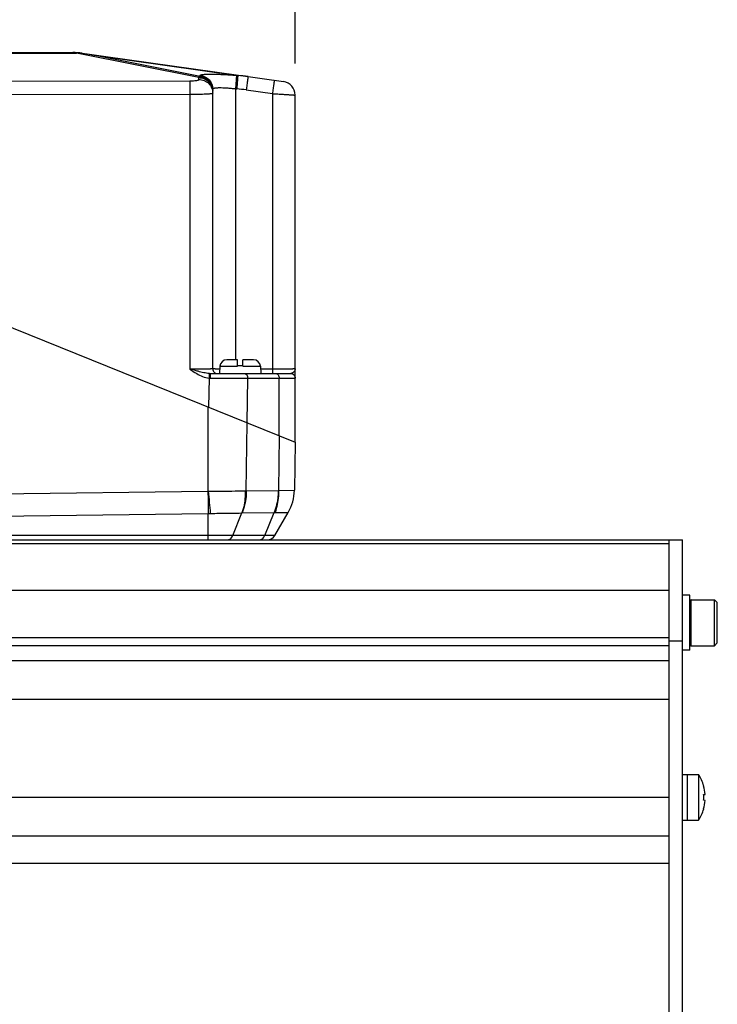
# Model space of a CAD drawing. Header units: millimetres. Extents: x 0 to 420, y 0 to 297.
# Tile 38 of 74: x 190 to 228, y 184 to 238. Entities that reach past the tile are written whole.
import ezdxf

# ---------------------------------------------------------------- set-up
doc = ezdxf.new("R2010")
doc.units = ezdxf.units.MM
doc.header["$LTSCALE"] = 23.1
doc.layers.get('0').update_dxf_attribs({"linetype": 'CONTINUOUS'})
doc.layers.add('COMPONENTS', color=7, linetype='CONTINUOUS')
doc.layers.add('DIMENSION', color=7, linetype='CONTINUOUS')
doc.styles.get("Standard").update_dxf_attribs({"font": 'arial.ttf'})
doc.dimstyles.new('DIMSTYLE_1', dxfattribs={"dimtxt": 3, "dimasz": 3, "dimexe": 0.18, "dimexo": 0.0625, "dimgap": 0.09, "dimtad": 1, "dimlfac": 4, "dimdsep": 46, "dimtxsty": 'STANDARD', "dimblk": '_FILLED', "dimblk1": '_FILLED', "dimblk2": '_FILLED', "dimcen": 0.09, "dimadec": 0, "dimazin": 0, "dimtp": 0.5, "dimtm": 0.5, "dimtfac": 1, "dimtofl": 0, "dimtmove": 0, "dimatfit": 3, "dimldrblk": '_FILLED', "dimfxl": 1, "dimtolj": 1, "dimarcsym": 0})

# ---------------------------------------------------------------- blocks, each defined once
blk = doc.blocks.new('_FILLED')
at = {"color": 0, "linetype": 'BYBLOCK'}
blk.add_solid([(0, 0), (-1, 0.2), (-1, -0.2)], dxfattribs=at)
blk = doc.blocks.new('*D18')
at = {"layer": 'DIMENSION', "color": 2, "linetype": 'CONTINUOUS'}
for p, q in [((161.42, 234.321), (161.42, 247.871)), ((205.17, 235.147), (205.17, 247.871)), ((161.42, 245.871), (183.295, 245.871)), ((205.17, 245.871), (183.295, 245.871))]:
    blk.add_line(p, q, dxfattribs=at)
at = {"layer": 'DIMENSION', "color": 2, "linetype": 'CONTINUOUS', "xscale": 3, "yscale": 3, "zscale": 3, "rotation": 180}
blk.add_blockref('_FILLED', (161.42, 245.871), dxfattribs=at)
at = {"layer": 'DIMENSION', "color": 2, "linetype": 'CONTINUOUS', "xscale": 3, "yscale": 3, "zscale": 3}
blk.add_blockref('_FILLED', (205.17, 245.871), dxfattribs=at)
at = {"layer": 'DIMENSION', "color": 2, "linetype": 'CONTINUOUS', "insert": (183.295, 249.621), "char_height": 3, "width": 6.99257, "attachment_point": 2, "line_spacing_factor": 0.9}
blk.add_mtext('175', dxfattribs=at)

msp = doc.modelspace()

# ---------------------------------------------------------------- linework, layer by layer
at = {"layer": 'COMPONENTS', "color": 9, "linetype": 'CONTINUOUS'}
for p, q in [((173.34044, 235.70975), (193.24886, 235.70975)), ((193.24886, 235.73999), (193.24886, 235.70975)), ((199.91965, 234.38043), (193.24886, 235.70975)), ((194.07373, 235.61783), (202.03731, 234.49862)), ((199.98104, 234.44065), (194.07373, 235.61783)), ((167.58507, 234.17661), (199.42292, 234.20593)), ((199.91965, 234.27637), (199.91965, 234.38043)), ((199.98104, 234.44065), (199.98104, 234.50321)), ((201.96797, 234.5043), (202.03731, 234.49862)), ((201.91148, 233.77148), (201.98082, 233.7658)), ((201.91148, 233.77148), (201.91148, 218.99624)), ((202.4975, 233.70832), (203.92781, 233.5073)), ((167.72645, 233.44617), (199.42781, 233.47537)), ((199.42781, 233.47537), (199.42782, 218.4922)), ((203.92781, 233.5073), (203.92781, 218.4922)), ((201.06533, 218.64087), (202.01965, 218.64087)), ((202.31965, 218.64087), (203.27397, 218.64087)), ((203.92781, 218.4922), (203.28176, 218.4922)), ((200.47223, 218.00264), (200.44616, 216.40465)), ((200.54537, 218.00019), (202.57459, 217.99624)), ((202.57459, 217.99624), (202.53491, 215.56074)), ((202.57459, 217.99624), (205.16906, 217.99624)), ((204.29097, 214.85125), (204.29097, 217.99624)), ((200.42758, 211.82651), (200.42701, 216.41239)), ((202.50285, 211.85246), (202.54833, 215.55533)), ((204.29097, 214.85125), (204.25442, 211.87474)), ((167.62154, 211.41259), (200.40938, 211.82558)), ((202.44126, 211.85203), (202.50285, 211.85246)), ((202.50285, 211.85246), (204.24537, 211.8743)), ((204.25442, 211.87474), (205.12408, 211.88542)), ((167.64088, 210.20624), (200.42701, 210.61921)), ((200.42701, 209.17239), (200.42701, 210.61921)), ((201.76651, 209.42239), (202.2659, 210.64565)), ((202.27512, 210.64609), (204.01764, 210.66793)), ((203.50915, 209.42239), (204.01764, 210.66793)), ((204.01764, 210.66793), (204.06949, 210.66837)), ((204.06399, 209.42239), (167.65457, 209.42239)), ((164.57867, 208.98933), (225.54465, 208.98933)), ((226.77215, 203.40989), (226.77215, 205.90989)), ((225.54465, 203.83545), (166.29465, 203.83545)), ((225.54465, 203.39351), (166.29465, 203.39351))]:
    msp.add_line(p, q, dxfattribs=at)
at = {"layer": 'COMPONENTS', "color": 7, "linetype": 'CONTINUOUS'}
for p, q in [((173.55687, 235.74624), (193.03242, 235.74624)), ((193.55304, 235.70154), (193.4289, 235.72088)), ((193.55432, 235.70975), (204.52403, 234.16806)), ((200.66965, 218.49624), (200.66965, 233.75825)), ((205.16965, 214.49624), (205.16965, 233.42536)), ((161.41965, 232.17239), (205.16965, 214.49624)), ((201.06533, 218.64087), (201.04465, 218.24624)), ((202.01965, 218.99624), (201.43982, 218.99624)), ((202.01965, 218.64087), (202.01965, 218.99624)), ((202.31965, 218.67124), (202.01965, 218.67124)), ((202.89948, 218.99624), (202.31965, 218.99624)), ((202.31965, 218.64087), (202.31965, 218.99624)), ((203.27397, 218.64087), (203.29465, 218.24624)), ((200.5377, 218.24624), (204.91911, 218.24624)), ((205.16965, 214.49624), (205.12408, 211.88542)), ((204.06399, 209.42239), (204.78952, 210.67905)), ((164.51574, 209.17239), (226.29465, 209.17239)), ((225.54465, 209.17239), (225.54465, 153.17239)), ((226.29465, 153.17239), (226.29465, 209.17239)), ((225.54465, 206.41239), (165.46449, 206.41239)), ((226.69465, 206.15989), (226.29465, 206.15989)), ((226.69465, 203.15989), (226.69465, 206.15989)), ((226.77215, 205.90989), (228.04465, 205.90989)), ((228.04465, 205.90989), (228.19465, 205.75989)), ((228.04465, 203.40989), (228.04465, 205.90989)), ((228.19465, 203.55989), (228.19465, 205.75989)), ((225.54465, 203.67239), (226.29465, 203.67239)), ((228.04465, 203.40989), (228.19465, 203.55989)), ((226.69465, 203.15989), (226.29465, 203.15989)), ((226.77215, 203.40989), (228.04465, 203.40989)), ((166.29465, 202.59739), (225.54465, 202.59739)), ((166.29465, 200.49739), (225.54465, 200.49739)), ((226.29465, 196.38775), (227.16965, 196.38775)), ((226.54465, 196.38775), (226.54465, 193.88775)), ((227.16965, 196.38775), (227.16965, 193.88775)), ((227.45, 195.76259), (227.45493, 195.76485)), ((126.54465, 195.14739), (225.54465, 195.14739)), ((227.45, 195.29396), (227.53083, 195.30322)), ((227.53083, 194.97228), (227.45, 194.98154)), ((227.45493, 194.51065), (227.45, 194.51291)), ((226.29465, 193.88775), (227.16965, 193.88775)), ((110.41965, 193.04739), (225.54465, 193.04739)), ((126.54465, 191.54739), (225.54465, 191.54739))]:
    msp.add_line(p, q, dxfattribs=at)
for centre, radius, start, end in [((193.03242, 231.99624), 3.75, 82, 90), ((193.13941, 233.85177), 1.89139, 81.195793, 86.682882), ((183.22339, 169.79201), 66.71408, 80.6398629, 81.0927944), ((204.41965, 233.42536), 0.75, 0, 82), ((200.91965, 218.49624), 0.25, 180, 270.000024), ((201.43982, 218.62124), 0.375, 90, 177), ((202.89948, 218.62124), 0.375, 3, 90), ((202.62445, 211.92905), 2.49999, 330.000178, 359.000126), ((203.63097, 209.67239), 0.5, 270, 330), ((226.77215, 205.83239), 0.0775, 90, 180), ((226.77215, 203.48739), 0.0775, 180, 270), ((225.26299, 195.13775), 2.27988, 15.965422, 33.248757), ((225.23957, 195.13687), 2.29729, 4.152534, 15.805411), ((224.97405, 195.13775), 2.48087, 356.389955, 3.610045), ((225.23957, 195.13863), 2.29729, 344.194589, 355.847466), ((225.26299, 195.13775), 2.27988, 326.751243, 344.034578)]:
    msp.add_arc(centre, radius, start, end, dxfattribs=at)
at = {"layer": 'COMPONENTS', "color": 9, "linetype": 'CONTINUOUS'}
for centre, radius, start, end in [((193.49656, 233.16387), 2.5579, 91.515615, 95.557132), ((193.38265, 234.48718), 1.23456, 82.007032, 87.853038), ((201.42226, 226.08392), 8.43715, 81.996636, 85.81955), ((201.24525, 224.80216), 8.99376, 81.996417, 85.308752), ((200.54705, 219.13983), 1.13965, 266.235696, 269.915712), ((200.53803, 219.3025), 1.05625, 267.292042, 269.982117), ((204.91918, 218.37199), 0.12575, 269.968987, 276.447491), ((200.40637, 212.06245), 0.23689, 270.728987, 275.137304), ((512.63406, 215.78452), 312.24978, 180.72646, 180.9478447), ((462.63835, 235.40091), 263.26838, 185.1374392, 185.4010972), ((204.24375, 212.00195), 0.12766, 270.723729, 274.790218), ((200.41127, 219.21284), 8.59365, 270.104892, 270.850515), ((202.27677, 210.51606), 0.13004, 90.725534, 94.795173)]:
    msp.add_arc(centre, radius, start, end, dxfattribs=at)
for points, knots in [([(199.42292, 234.20593), (199.48672, 234.20599), (199.6045, 234.20922), (199.74271, 234.22102), (199.82491, 234.23458), (199.86046, 234.24291), (199.88106, 234.24893), (199.89755, 234.25537), (199.91113, 234.26243), (199.91965, 234.27086), (199.91965, 234.27637)], [0, 0, 0, 0, 0.37517177, 0.69251488, 0.81468558, 0.86473582, 0.90696066, 0.94120213, 0.96756759, 1, 1, 1, 1]), ([(199.42292, 234.20593), (199.42339, 234.19596), (199.42396, 234.16857), (199.42526, 234.08654), (199.42635, 233.93934), (199.4274, 233.7232), (199.42773, 233.56171), (199.42782, 233.47537)], [0, 0, 0, 0, 0.04101577, 0.11246323, 0.33687506, 0.64545735, 1, 1, 1, 1]), ([(199.91965, 234.38043), (199.92458, 234.38676), (199.94284, 234.4089), (199.9639, 234.42905), (199.98104, 234.44065)], [0, 0, 0, 0, 0.2794531, 1, 1, 1, 1]), ([(199.91965, 234.38043), (200.01716, 234.38043), (200.21402, 234.34191), (200.46329, 234.1769), (200.63048, 233.93003), (200.66965, 233.73436), (200.66965, 233.63773)], [0, 0, 0, 0, 0.25112839, 0.50159718, 0.75113036, 1, 1, 1, 1]), ([(199.91965, 234.27637), (200.01716, 234.27637), (200.21402, 234.23785), (200.46329, 234.07284), (200.63048, 233.82597), (200.66965, 233.6303), (200.66965, 233.53367)], [0, 0, 0, 0, 0.25112839, 0.50159718, 0.75113036, 1, 1, 1, 1]), ([(199.98104, 234.50321), (199.98104, 234.50594), (199.98317, 234.51213), (199.99122, 234.51959), (200.00346, 234.52643), (200.02023, 234.53281), (200.04157, 234.53878), (200.079, 234.54674), (200.1372, 234.5549), (200.22017, 234.56229), (200.31998, 234.56764), (200.43569, 234.57088), (200.61848, 234.57237), (200.8773, 234.56811), (201.21681, 234.55488), (201.58518, 234.53368), (201.83874, 234.5149), (201.96797, 234.5043)], [0, 0, 0, 0, 0.00409024, 0.00922893, 0.01610299, 0.02499789, 0.03603116, 0.04924986, 0.08226334, 0.12392773, 0.17394155, 0.23188129, 0.297224, 0.44760256, 0.6193591, 0.80588167, 1, 1, 1, 1]), ([(199.98104, 234.50321), (200.07323, 234.49566), (200.25648, 234.44569), (200.48396, 234.27659), (200.63459, 234.03679), (200.66965, 233.85046), (200.66965, 233.75825)], [0, 0, 0, 0, 0.25038749, 0.50053237, 0.75037047, 1, 1, 1, 1]), ([(199.98104, 234.44065), (200.07323, 234.4331), (200.25648, 234.38313), (200.48396, 234.21404), (200.63459, 233.97424), (200.66965, 233.78791), (200.66965, 233.69569)], [0, 0, 0, 0, 0.25038749, 0.50053237, 0.75037047, 1, 1, 1, 1]), ([(201.96797, 234.5043), (201.96782, 234.49635), (201.96614, 234.47234), (201.963, 234.4247), (201.95775, 234.35459), (201.9478, 234.22368), (201.93224, 234.02704), (201.91879, 233.86084), (201.91148, 233.77148)], [0, 0, 0, 0, 0.03247071, 0.09817929, 0.1949122, 0.3194045, 0.63405828, 1, 1, 1, 1]), ([(202.03731, 234.49862), (202.03716, 234.49066), (202.03549, 234.46665), (202.03234, 234.41901), (202.02709, 234.34891), (202.01714, 234.21799), (202.00158, 234.02136), (201.98813, 233.85515), (201.98082, 233.7658)], [0, 0, 0, 0, 0.03247071, 0.09817929, 0.1949122, 0.3194045, 0.63405828, 1, 1, 1, 1]), ([(202.59697, 234.43889), (202.59705, 234.43888), (202.59698, 234.43843), (202.59703, 234.4379), (202.5969, 234.43671), (202.59671, 234.43442), (202.59626, 234.43036), (202.59556, 234.42427), (202.5946, 234.41643), (202.59341, 234.4069), (202.59198, 234.39569), (202.58962, 234.37748), (202.58611, 234.35076), (202.58122, 234.31413), (202.5755, 234.27168), (202.569, 234.22381), (202.56178, 234.17096), (202.55095, 234.09203), (202.53615, 233.98502), (202.51729, 233.84947), (202.5042, 233.75602), (202.4975, 233.70832)], [0, 0, 0, 0, 0.00031754, 0.00122288, 0.00272445, 0.00482285, 0.01080738, 0.01916291, 0.02987107, 0.04290615, 0.05823802, 0.07583033, 0.11762566, 0.16789848, 0.22617514, 0.29190652, 0.36447321, 0.44319137, 0.61606382, 0.80402247, 1, 1, 1, 1]), ([(204.0273, 234.23787), (204.02737, 234.23786), (204.0273, 234.23741), (204.02735, 234.23688), (204.02723, 234.2357), (204.02704, 234.2334), (204.02658, 234.22935), (204.02588, 234.22325), (204.02492, 234.21541), (204.02373, 234.20588), (204.0223, 234.19468), (204.01995, 234.17646), (204.01643, 234.14974), (204.01155, 234.11311), (204.00583, 234.07066), (203.99933, 234.02279), (203.99211, 233.96994), (203.98127, 233.89101), (203.96648, 233.784), (203.94761, 233.64845), (203.93452, 233.555), (203.92782, 233.5073)], [0, 0, 0, 0, 0.00031754, 0.00122288, 0.00272445, 0.00482285, 0.01080738, 0.01916291, 0.02987107, 0.04290615, 0.05823802, 0.07583033, 0.11762566, 0.16789848, 0.22617514, 0.29190652, 0.36447321, 0.44319137, 0.61606382, 0.80402247, 1, 1, 1, 1]), ([(199.42781, 233.47537), (199.50879, 233.47539), (199.66755, 233.47615), (199.8979, 233.47941), (200.10995, 233.48464), (200.27145, 233.49067), (200.38549, 233.49651), (200.45771, 233.50103), (200.52003, 233.50582), (200.57183, 233.51083), (200.61272, 233.51599), (200.6422, 233.52114), (200.65977, 233.52588), (200.6678, 233.53), (200.66965, 233.5326), (200.66965, 233.53367)], [0, 0, 0, 0, 0.19480696, 0.38191588, 0.5541875, 0.70507729, 0.77068589, 0.82889362, 0.87915961, 0.92102473, 0.95412157, 0.97819551, 0.99317926, 0.99742405, 1, 1, 1, 1]), ([(200.66965, 233.75825), (200.66965, 233.76405), (200.67525, 233.77751), (200.69538, 233.79182), (200.72539, 233.80415), (200.76648, 233.81454), (200.81835, 233.82303), (200.88077, 233.82942), (200.95316, 233.83364), (201.06761, 233.83638), (201.22977, 233.83337), (201.44234, 233.8212), (201.67268, 233.80065), (201.83093, 233.78204), (201.91148, 233.77148)], [0, 0, 0, 0, 0.01374618, 0.03187343, 0.05713046, 0.09041606, 0.13192336, 0.18152499, 0.23890178, 0.30359495, 0.45254029, 0.62276597, 0.80764482, 1, 1, 1, 1]), ([(203.92781, 233.5073), (204.00865, 233.50275), (204.16716, 233.49369), (204.39721, 233.48008), (204.57904, 233.46892), (204.71329, 233.46041), (204.80326, 233.45456), (204.88481, 233.44911), (204.95714, 233.44411), (205.01957, 233.4396), (205.06511, 233.43612), (205.09615, 233.4336), (205.11525, 233.43197), (205.13148, 233.4305), (205.14483, 233.42918), (205.15523, 233.42803), (205.16209, 233.42715), (205.16602, 233.4265), (205.16797, 233.4261), (205.16898, 233.4258), (205.16965, 233.42552), (205.16965, 233.42536)], [0, 0, 0, 0, 0.19513365, 0.38264804, 0.55541327, 0.63417852, 0.70684305, 0.77270981, 0.83114609, 0.88158993, 0.92355599, 0.94123059, 0.95664086, 0.96975042, 0.98052797, 0.98894876, 0.99499496, 0.99712468, 0.99865956, 0.99960564, 1, 1, 1, 1]), ([(200.66965, 218.49624), (200.66965, 218.49611), (200.66887, 218.4962), (200.66801, 218.49597), (200.66599, 218.49596), (200.66345, 218.49583), (200.66007, 218.49574), (200.65414, 218.4956), (200.64485, 218.49544), (200.63154, 218.49524), (200.61532, 218.49506), (200.59625, 218.49487), (200.56525, 218.49461), (200.51976, 218.49431), (200.4574, 218.49398), (200.38513, 218.49366), (200.30364, 218.49337), (200.2137, 218.49311), (200.07944, 218.49279), (199.89755, 218.49248), (199.66735, 218.49225), (199.50873, 218.4922), (199.42782, 218.4922)], [0, 0, 0, 0, 0.00031113, 0.00121623, 0.00272019, 0.00482322, 0.00752429, 0.01082171, 0.01919812, 0.02993254, 0.04299988, 0.05836863, 0.07600245, 0.1178914, 0.16826743, 0.22665, 0.292482, 0.36513501, 0.44391569, 0.6168013, 0.8045492, 1, 1, 1, 1]), ([(199.86955, 218.36922), (199.83296, 218.37905), (199.68551, 218.41931), (199.53844, 218.46093), (199.42782, 218.4922)], [0, 0, 0, 0, 0.24789061, 1, 1, 1, 1]), ([(201.05758, 218.49331), (201.02856, 218.4934), (200.97376, 218.49359), (200.89669, 218.49391), (200.83008, 218.49425), (200.78145, 218.49456), (200.74828, 218.49483), (200.72786, 218.49502), (200.71049, 218.49521), (200.69622, 218.49541), (200.68628, 218.49557), (200.67991, 218.49573), (200.67629, 218.49581), (200.67357, 218.49595), (200.6714, 218.49595), (200.67049, 218.4962), (200.66965, 218.49611), (200.66965, 218.49624)], [0, 0, 0, 0, 0.22439586, 0.42374453, 0.59600582, 0.73941739, 0.79983458, 0.85251245, 0.89731787, 0.93413483, 0.96287074, 0.97418434, 0.98345247, 0.99066875, 0.99582935, 0.99893462, 1, 1, 1, 1]), ([(205.16965, 218.49624), (205.16965, 218.49611), (205.16887, 218.4962), (205.16801, 218.49597), (205.16599, 218.49596), (205.16345, 218.49583), (205.16007, 218.49574), (205.15414, 218.4956), (205.14485, 218.49544), (205.13154, 218.49524), (205.11532, 218.49506), (205.09625, 218.49487), (205.06525, 218.49461), (205.01976, 218.49431), (204.9574, 218.49398), (204.88512, 218.49366), (204.80363, 218.49337), (204.71369, 218.49311), (204.57944, 218.49279), (204.39754, 218.49248), (204.16735, 218.49225), (204.00872, 218.4922), (203.92781, 218.4922)], [0, 0, 0, 0, 0.00031105, 0.00121616, 0.00272018, 0.00482327, 0.0075244, 0.01082188, 0.01919843, 0.02993309, 0.04300071, 0.05836977, 0.07600401, 0.11789371, 0.16827013, 0.22665287, 0.29248509, 0.36513836, 0.44391913, 0.6168032, 0.80454855, 1, 1, 1, 1]), ([(203.92782, 218.4922), (203.92782, 218.47613), (203.92785, 218.44466), (203.92794, 218.39901), (203.92809, 218.35702), (203.92825, 218.32506), (203.92842, 218.30248), (203.92854, 218.28819), (203.92868, 218.27587), (203.92881, 218.26561), (203.92897, 218.25756), (203.92907, 218.25218), (203.92922, 218.24912), (203.92923, 218.24754), (203.92942, 218.24686), (203.92935, 218.24624), (203.92945, 218.24624)], [0, 0, 0, 0, 0.19593243, 0.38385926, 0.55672444, 0.70801303, 0.77374989, 0.832033, 0.88231203, 0.924115, 0.95704725, 0.9807977, 0.98915908, 0.99514847, 0.99875739, 1, 1, 1, 1]), ([(205.16965, 218.49624), (205.16965, 218.47473), (205.1604, 218.42934), (205.13687, 218.39004), (205.12257, 218.37124)], [0, 0, 0, 0, 0.47668442, 1, 1, 1, 1]), ([(199.79577, 218.24624), (199.8994, 218.1842), (200.11414, 218.07224), (200.35202, 218.01108), (200.47223, 218.00264)], [0, 0, 0, 0, 0.50057616, 1, 1, 1, 1]), ([(200.48812, 218.24742), (200.43631, 218.24986), (200.33263, 218.26173), (200.12592, 218.30177), (199.97228, 218.34163), (199.86955, 218.36922)], [0, 0, 0, 0, 0.24643266, 0.49468208, 1, 1, 1, 1]), ([(200.48812, 218.24742), (200.48815, 218.24496), (200.48767, 218.23726), (200.48688, 218.22173), (200.48541, 218.19851), (200.48261, 218.15472), (200.47817, 218.08866), (200.47431, 218.03275), (200.4722, 218.00265)], [0, 0, 0, 0, 0.03014526, 0.09428346, 0.19021312, 0.3146305, 0.63094393, 1, 1, 1, 1]), ([(200.54544, 218.00019), (200.54543, 218.01626), (200.54532, 218.04774), (200.54488, 218.09341), (200.54419, 218.13541), (200.54326, 218.17217), (200.54229, 218.1989), (200.54138, 218.2166), (200.54072, 218.22691), (200.54003, 218.23485), (200.53936, 218.241), (200.53871, 218.24401), (200.53816, 218.24624), (200.5377, 218.24624)], [0, 0, 0, 0, 0.1955683, 0.38316872, 0.55575442, 0.70683369, 0.83073051, 0.88099241, 0.92281358, 0.95581059, 0.9796985, 0.99432621, 1, 1, 1, 1]), ([(202.39781, 218.24624), (202.40942, 218.24624), (202.43318, 218.24287), (202.47941, 218.22267), (202.52933, 218.17278), (202.56612, 218.09094), (202.57459, 218.02845), (202.57459, 217.99624)], [0, 0, 0, 0, 0.10359624, 0.21094845, 0.44569699, 0.71257048, 1, 1, 1, 1]), ([(204.11419, 218.24624), (204.1258, 218.24624), (204.14955, 218.24287), (204.19579, 218.22267), (204.24571, 218.17278), (204.2825, 218.09094), (204.29097, 218.02845), (204.29097, 217.99624)], [0, 0, 0, 0, 0.10359539, 0.21094858, 0.44569684, 0.71257001, 1, 1, 1, 1]), ([(204.91911, 218.24624), (204.95162, 218.24624), (205.01735, 218.23323), (205.10043, 218.17759), (205.15605, 218.0945), (205.16906, 218.02876), (205.16906, 217.99624)], [0, 0, 0, 0, 0.24997727, 0.49996786, 0.74997727, 1, 1, 1, 1]), ([(205.12257, 218.37124), (205.09945, 218.34085), (205.05599, 218.30057), (204.98963, 218.26152), (204.95211, 218.24918), (204.9333, 218.24704)], [0, 0, 0, 0, 0.49647815, 0.75385365, 1, 1, 1, 1]), ([(204.9333, 218.24704), (204.96464, 218.24533), (205.02731, 218.22981), (205.10554, 218.17359), (205.15753, 218.09253), (205.16965, 218.02918), (205.16965, 217.99783)], [0, 0, 0, 0, 0.25019449, 0.50027016, 0.75018931, 1, 1, 1, 1]), ([(205.16906, 217.99624), (205.16941, 217.99624), (205.16965, 217.99708), (205.16965, 217.9976), (205.16965, 217.99783)], [0, 0, 0, 0, 0.60200014, 1, 1, 1, 1]), ([(200.42758, 211.82651), (200.6111, 211.82912), (201.28232, 211.8381), (201.95357, 211.84478), (202.44126, 211.85203)], [0, 0, 0, 0, 0.27341281, 1, 1, 1, 1]), ([(202.44121, 211.85203), (202.44464, 211.74704), (202.4404, 211.33945), (202.36607, 210.93115), (202.2659, 210.64565)], [0, 0, 0, 0, 0.25771455, 1, 1, 1, 1]), ([(202.50285, 211.85246), (202.50223, 211.74731), (202.48162, 211.33725), (202.3885, 210.92964), (202.27512, 210.64609)], [0, 0, 0, 0, 0.25614613, 1, 1, 1, 1]), ([(204.24537, 211.8743), (204.24474, 211.76915), (204.22413, 211.35909), (204.13101, 210.95148), (204.01764, 210.66793)], [0, 0, 0, 0, 0.25614612, 1, 1, 1, 1]), ([(204.2544, 211.87474), (204.25755, 211.76973), (204.25174, 211.36161), (204.17342, 210.9531), (204.06947, 210.66838)], [0, 0, 0, 0, 0.25738074, 1, 1, 1, 1]), ([(200.53884, 210.62014), (200.6977, 210.62272), (201.27339, 210.631), (201.84909, 210.63901), (202.2659, 210.64565)], [0, 0, 0, 0, 0.27596572, 1, 1, 1, 1]), ([(204.06949, 210.66837), (204.12362, 210.66932), (204.22571, 210.67093), (204.36917, 210.67286), (204.49277, 210.67466), (204.59567, 210.67614), (204.67613, 210.67765), (204.73048, 210.67805), (204.76046, 210.67908), (204.77725, 210.67823), (204.78235, 210.6801), (204.79012, 210.67828), (204.78952, 210.67905)], [0, 0, 0, 0, 0.22552558, 0.42539974, 0.59762734, 0.7407353, 0.8534476, 0.93471406, 0.96325988, 0.98366762, 0.99592009, 1, 1, 1, 1]), ([(201.46032, 209.17239), (201.52333, 209.17239), (201.66189, 209.23106), (201.73827, 209.35322), (201.76651, 209.42239)], [0, 0, 0, 0, 0.45751578, 1, 1, 1, 1]), ([(203.20296, 209.17239), (203.26598, 209.17239), (203.40453, 209.23106), (203.48091, 209.35322), (203.50915, 209.42239)], [0, 0, 0, 0, 0.45751579, 1, 1, 1, 1])]:
    msp.add_open_spline(points, degree=3, knots=knots, dxfattribs=at)
msp.add_open_spline([(199.42782, 218.4922), (199.54828, 218.40702), (199.66919, 218.32202), (199.79577, 218.24624)], degree=3, dxfattribs=at)

# ---------------------------------------------------------------- dimensions: what is measured, and where the dimension line sits
at = {"layer": 'DIMENSION', "color": 2, "linetype": 'CONTINUOUS'}
dim = msp.add_linear_dim(base=(205.16965, 245.87124), p1=(161.41965, 234.32089), p2=(205.16965, 235.1466), dimstyle='DIMSTYLE_1', dxfattribs=at)
dim.commit()
dim.dimension.update_dxf_attribs({"geometry": '*D18', "text_midpoint": (179.79837, 248.12124), "dimtype": 160})

doc.saveas('drawing.dxf')
